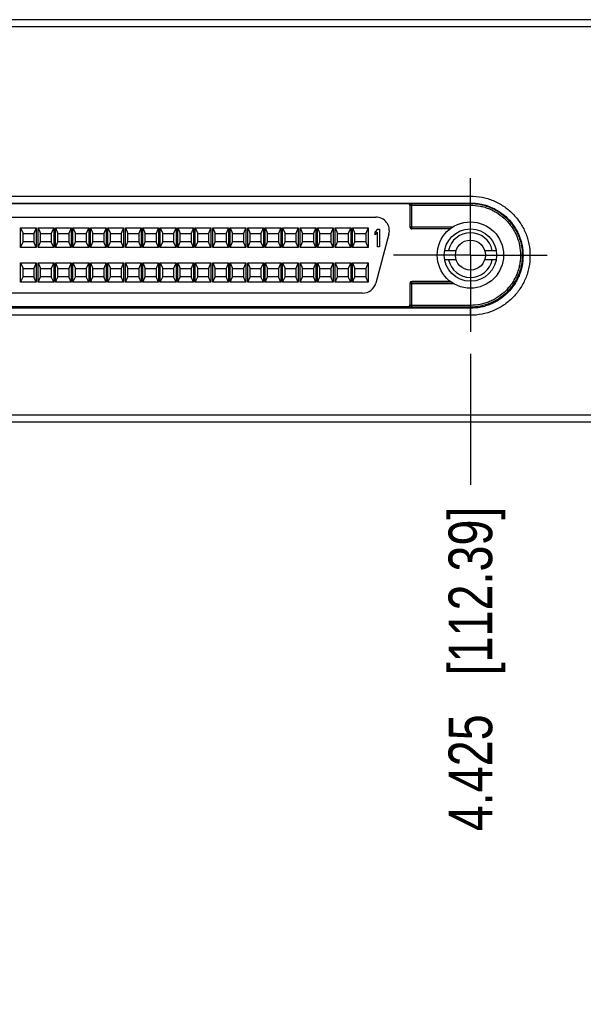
# Model space of a CAD drawing. Header units: inches. Extents: x 0 to 22, y 0 to 17.
# Tile 11 of 14: x 16.2 to 17.8, y 3.5 to 6.3. Entities that reach past the tile are written whole.
import ezdxf

# ---------------------------------------------------------------- set-up
doc = ezdxf.new("R2010")
doc.units = ezdxf.units.IN
doc.header["$LTSCALE"] = 1.21
doc.header["$MEASUREMENT"] = 0
doc.linetypes.add('CENTER', pattern=[0.6, 0.375, -0.075, 0.075, -0.075])
doc.layers.get('0').update_dxf_attribs({"linetype": 'CONTINUOUS'})
doc.layers.add('02___PRT_ALL_AXES', color=7, linetype='CONTINUOUS')
doc.layers.add('DIMENSIONS', color=7, linetype='CONTINUOUS')
doc.styles.get("Standard").update_dxf_attribs({"font": 'txt', "width": 0.8})
doc.dimstyles.new('DIMSTYLE_1', dxfattribs={"dimtxt": 0.125, "dimasz": 0.18, "dimexe": 0.125, "dimexo": 0.0625, "dimgap": 0.03125, "dimtad": 0, "dimtih": 1, "dimtoh": 1, "dimdec": 3, "dimzin": 4, "dimdsep": 46, "dimtxsty": 'STANDARD', "dimblk": '_FILLED', "dimblk1": '_FILLED', "dimblk2": '_FILLED', "dimcen": 0.09, "dimadec": 0, "dimazin": 0, "dimtp": 0.001, "dimtm": 0.001, "dimtfac": 1, "dimtdec": 3, "dimtofl": 0, "dimtmove": 0, "dimatfit": 3, "dimldrblk": '_FILLED', "dimfxl": 1, "dimtolj": 1, "dimtzin": 4, "dimarcsym": 0})

# ---------------------------------------------------------------- blocks, each defined once
blk = doc.blocks.new('*D10')
at = {"layer": 'DIMENSIONS', "color": 2, "linetype": 'CONTINUOUS'}
blk.add_line((17.5214, 5.3249), (17.5214, 4.9497), dxfattribs=at)
at = {"layer": 'DIMENSIONS', "color": 2, "linetype": 'CONTINUOUS', "insert": (17.4589, 4.8872), "char_height": 0.125, "width": 1.425, "attachment_point": 3, "rotation": 90, "line_spacing_factor": 0.9}
blk.add_mtext('4.425{\\Ftxt.shx;\\W1.000000;\\H0.125000; }[112.39]', dxfattribs=at)
blk = doc.blocks.new('_FILLED')
at = {"color": 0, "linetype": 'BYBLOCK'}
blk.add_solid([(0, 0), (-1, 0.174), (-1, -0.174)], dxfattribs=at)
blk = doc.blocks.new('*D11')
at = {"layer": 'DIMENSIONS', "color": 2, "linetype": 'CONTINUOUS'}
blk.add_line((18.8663, 6.1989), (18.8663, 4.9497), dxfattribs=at)
at = {"layer": 'DIMENSIONS', "color": 2, "linetype": 'CONTINUOUS', "insert": (18.8038, 4.8872), "char_height": 0.125, "width": 1.425, "attachment_point": 3, "rotation": 90, "line_spacing_factor": 0.9}
blk.add_mtext('5.770{\\Ftxt.shx;\\W1.000000;\\H0.125000; }[146.55]', dxfattribs=at)

msp = doc.modelspace()

# ---------------------------------------------------------------- linework, layer by layer
at = {"color": 7, "linetype": 'CONTINUOUS'}
for p, q in [((18.8663, 6.2614), (13.0965, 6.2614)), ((18.8464, 6.2814), (13.1163, 6.2814)), ((14.4414, 5.7762), (17.5214, 5.7762)), ((14.4414, 5.7564), (17.5214, 5.7564)), ((14.6193, 5.7549), (17.3435, 5.7549)), ((17.3435, 5.7549), (17.3441, 5.7552)), ((17.3441, 5.7552), (17.3492, 5.7553)), ((17.3541, 5.7553), (17.5214, 5.7553)), ((17.3541, 5.6827), (17.3541, 5.7553)), ((17.5214, 5.7503), (17.5214, 5.7762)), ((17.3491, 5.7502), (17.3525, 5.7503)), ((17.3491, 5.6877), (17.3491, 5.7502)), ((17.3541, 5.7503), (17.5214, 5.7503)), ((14.7124, 5.7164), (17.2504, 5.7164)), ((16.2339, 5.6854), (16.2789, 5.6854)), ((16.2339, 5.6294), (16.2339, 5.6854)), ((16.2339, 5.6854), (16.2409, 5.6694)), ((16.2409, 5.6694), (16.2719, 5.6694)), ((16.2409, 5.6454), (16.2409, 5.6694)), ((16.2789, 5.6854), (16.2719, 5.6694)), ((16.2719, 5.6694), (16.2719, 5.6454)), ((16.2789, 5.6854), (16.2789, 5.6294)), ((16.2839, 5.6854), (16.3289, 5.6854)), ((16.2839, 5.6294), (16.2839, 5.6854)), ((16.2839, 5.6854), (16.2909, 5.6694)), ((16.2909, 5.6694), (16.3219, 5.6694)), ((16.2909, 5.6454), (16.2909, 5.6694)), ((16.3289, 5.6854), (16.3219, 5.6694)), ((16.3219, 5.6694), (16.3219, 5.6454)), ((16.3289, 5.6854), (16.3289, 5.6294)), ((16.3339, 5.6854), (16.3789, 5.6854)), ((16.3339, 5.6294), (16.3339, 5.6854)), ((16.3339, 5.6854), (16.3409, 5.6694)), ((16.3409, 5.6694), (16.3719, 5.6694)), ((16.3409, 5.6454), (16.3409, 5.6694)), ((16.3789, 5.6854), (16.3719, 5.6694)), ((16.3719, 5.6694), (16.3719, 5.6454)), ((16.3789, 5.6854), (16.3789, 5.6294)), ((16.3839, 5.6854), (16.4289, 5.6854)), ((16.3839, 5.6294), (16.3839, 5.6854)), ((16.3839, 5.6854), (16.3909, 5.6694)), ((16.3909, 5.6694), (16.4219, 5.6694)), ((16.3909, 5.6454), (16.3909, 5.6694)), ((16.4289, 5.6854), (16.4219, 5.6694)), ((16.4219, 5.6694), (16.4219, 5.6454)), ((16.4289, 5.6854), (16.4289, 5.6294)), ((16.4339, 5.6854), (16.4789, 5.6854)), ((16.4339, 5.6854), (16.4409, 5.6694)), ((16.4339, 5.6294), (16.4339, 5.6854)), ((16.4409, 5.6694), (16.4719, 5.6694)), ((16.4409, 5.6454), (16.4409, 5.6694)), ((16.4789, 5.6854), (16.4719, 5.6694)), ((16.4719, 5.6694), (16.4719, 5.6454)), ((16.4789, 5.6854), (16.4789, 5.6294)), ((16.4839, 5.6854), (16.5289, 5.6854)), ((16.4839, 5.6294), (16.4839, 5.6854)), ((16.4839, 5.6854), (16.4909, 5.6694)), ((16.4909, 5.6694), (16.5219, 5.6694)), ((16.4909, 5.6454), (16.4909, 5.6694)), ((16.5289, 5.6854), (16.5219, 5.6694)), ((16.5219, 5.6694), (16.5219, 5.6454)), ((16.5289, 5.6854), (16.5289, 5.6294)), ((16.5339, 5.6854), (16.5789, 5.6854)), ((16.5339, 5.6294), (16.5339, 5.6854)), ((16.5339, 5.6854), (16.5409, 5.6694)), ((16.5409, 5.6694), (16.5719, 5.6694)), ((16.5409, 5.6454), (16.5409, 5.6694)), ((16.5789, 5.6854), (16.5719, 5.6694)), ((16.5719, 5.6694), (16.5719, 5.6454)), ((16.5789, 5.6854), (16.5789, 5.6294)), ((16.5839, 5.6854), (16.6289, 5.6854)), ((16.5839, 5.6294), (16.5839, 5.6854)), ((16.5839, 5.6854), (16.5909, 5.6694)), ((16.5909, 5.6694), (16.6219, 5.6694)), ((16.5909, 5.6454), (16.5909, 5.6694)), ((16.6289, 5.6854), (16.6219, 5.6694)), ((16.6219, 5.6694), (16.6219, 5.6454)), ((16.6289, 5.6854), (16.6289, 5.6294)), ((16.6339, 5.6854), (16.6789, 5.6854)), ((16.6339, 5.6854), (16.6409, 5.6694)), ((16.6339, 5.6294), (16.6339, 5.6854)), ((16.6409, 5.6694), (16.6719, 5.6694)), ((16.6409, 5.6454), (16.6409, 5.6694)), ((16.6789, 5.6854), (16.6719, 5.6694)), ((16.6719, 5.6694), (16.6719, 5.6454)), ((16.6789, 5.6854), (16.6789, 5.6294)), ((16.6839, 5.6854), (16.7289, 5.6854)), ((16.6839, 5.6294), (16.6839, 5.6854)), ((16.6839, 5.6854), (16.6909, 5.6694)), ((16.6909, 5.6694), (16.7219, 5.6694)), ((16.6909, 5.6454), (16.6909, 5.6694)), ((16.7289, 5.6854), (16.7219, 5.6694)), ((16.7219, 5.6694), (16.7219, 5.6454)), ((16.7289, 5.6854), (16.7289, 5.6294)), ((16.7339, 5.6854), (16.7789, 5.6854)), ((16.7339, 5.6294), (16.7339, 5.6854)), ((16.7339, 5.6854), (16.7409, 5.6694)), ((16.7409, 5.6694), (16.7719, 5.6694)), ((16.7409, 5.6454), (16.7409, 5.6694)), ((16.7789, 5.6854), (16.7719, 5.6694)), ((16.7719, 5.6694), (16.7719, 5.6454)), ((16.7789, 5.6854), (16.7789, 5.6294)), ((16.7839, 5.6854), (16.8289, 5.6854)), ((16.7839, 5.6294), (16.7839, 5.6854)), ((16.7839, 5.6854), (16.7909, 5.6694)), ((16.7909, 5.6694), (16.8219, 5.6694)), ((16.7909, 5.6454), (16.7909, 5.6694)), ((16.8289, 5.6854), (16.8219, 5.6694)), ((16.8219, 5.6694), (16.8219, 5.6454)), ((16.8289, 5.6854), (16.8289, 5.6294)), ((16.8339, 5.6854), (16.8789, 5.6854)), ((16.8339, 5.6854), (16.8409, 5.6694)), ((16.8339, 5.6294), (16.8339, 5.6854)), ((16.8409, 5.6694), (16.8719, 5.6694)), ((16.8409, 5.6454), (16.8409, 5.6694)), ((16.8789, 5.6854), (16.8719, 5.6694)), ((16.8719, 5.6694), (16.8719, 5.6454)), ((16.8789, 5.6854), (16.8789, 5.6294)), ((16.8839, 5.6854), (16.9289, 5.6854)), ((16.8839, 5.6294), (16.8839, 5.6854)), ((16.8839, 5.6854), (16.8909, 5.6694)), ((16.8909, 5.6694), (16.9219, 5.6694)), ((16.8909, 5.6454), (16.8909, 5.6694)), ((16.9289, 5.6854), (16.9219, 5.6694)), ((16.9219, 5.6694), (16.9219, 5.6454)), ((16.9289, 5.6854), (16.9289, 5.6294)), ((16.9339, 5.6854), (16.9789, 5.6854)), ((16.9339, 5.6294), (16.9339, 5.6854)), ((16.9339, 5.6854), (16.9409, 5.6694)), ((16.9409, 5.6694), (16.9719, 5.6694)), ((16.9409, 5.6454), (16.9409, 5.6694)), ((16.9789, 5.6854), (16.9719, 5.6694)), ((16.9719, 5.6694), (16.9719, 5.6454)), ((16.9789, 5.6854), (16.9789, 5.6294)), ((16.9839, 5.6854), (17.0289, 5.6854)), ((16.9839, 5.6294), (16.9839, 5.6854)), ((16.9839, 5.6854), (16.9909, 5.6694)), ((16.9909, 5.6694), (17.0219, 5.6694)), ((16.9909, 5.6454), (16.9909, 5.6694)), ((17.0289, 5.6854), (17.0219, 5.6694)), ((17.0219, 5.6694), (17.0219, 5.6454)), ((17.0289, 5.6854), (17.0289, 5.6294)), ((17.0339, 5.6854), (17.0789, 5.6854)), ((17.0339, 5.6854), (17.0409, 5.6694)), ((17.0339, 5.6294), (17.0339, 5.6854)), ((17.0409, 5.6694), (17.0719, 5.6694)), ((17.0409, 5.6454), (17.0409, 5.6694)), ((17.0789, 5.6854), (17.0719, 5.6694)), ((17.0719, 5.6694), (17.0719, 5.6454)), ((17.0789, 5.6854), (17.0789, 5.6294)), ((17.0839, 5.6854), (17.1289, 5.6854)), ((17.0839, 5.6294), (17.0839, 5.6854)), ((17.0839, 5.6854), (17.0909, 5.6694)), ((17.0909, 5.6694), (17.1219, 5.6694)), ((17.0909, 5.6454), (17.0909, 5.6694)), ((17.1289, 5.6854), (17.1219, 5.6694)), ((17.1219, 5.6694), (17.1219, 5.6454)), ((17.1289, 5.6854), (17.1289, 5.6294)), ((17.1339, 5.6854), (17.1789, 5.6854)), ((17.1339, 5.6294), (17.1339, 5.6854)), ((17.1339, 5.6854), (17.1409, 5.6694)), ((17.1409, 5.6694), (17.1719, 5.6694)), ((17.1409, 5.6454), (17.1409, 5.6694)), ((17.1789, 5.6854), (17.1719, 5.6694)), ((17.1719, 5.6694), (17.1719, 5.6454)), ((17.1789, 5.6854), (17.1789, 5.6294)), ((17.1839, 5.6854), (17.2289, 5.6854)), ((17.1839, 5.6294), (17.1839, 5.6854)), ((17.1839, 5.6854), (17.1909, 5.6694)), ((17.1909, 5.6694), (17.2219, 5.6694)), ((17.1909, 5.6454), (17.1909, 5.6694)), ((17.2289, 5.6854), (17.2219, 5.6694)), ((17.2219, 5.6694), (17.2219, 5.6454)), ((17.2289, 5.6854), (17.2289, 5.6294)), ((17.2551, 5.6814), (17.2489, 5.6739)), ((17.2489, 5.6654), (17.2489, 5.6739)), ((17.2489, 5.6654), (17.2551, 5.6729)), ((17.2881, 5.6673), (17.2505, 5.5273)), ((17.2551, 5.6814), (17.2614, 5.6814)), ((17.2551, 5.6314), (17.2551, 5.6729)), ((17.2614, 5.6814), (17.2614, 5.6314)), ((17.4713, 5.6877), (17.3491, 5.6877)), ((17.3528, 5.6829), (17.3541, 5.6827)), ((17.4638, 5.6827), (17.3541, 5.6827)), ((16.2339, 5.6294), (16.2409, 5.6454)), ((16.2719, 5.6454), (16.2409, 5.6454)), ((16.2789, 5.6294), (16.2719, 5.6454)), ((16.2839, 5.6294), (16.2909, 5.6454)), ((16.3219, 5.6454), (16.2909, 5.6454)), ((16.3289, 5.6294), (16.3219, 5.6454)), ((16.3339, 5.6294), (16.3409, 5.6454)), ((16.3719, 5.6454), (16.3409, 5.6454)), ((16.3789, 5.6294), (16.3719, 5.6454)), ((16.3839, 5.6294), (16.3909, 5.6454)), ((16.4219, 5.6454), (16.3909, 5.6454)), ((16.4289, 5.6294), (16.4219, 5.6454)), ((16.4339, 5.6294), (16.4409, 5.6454)), ((16.4719, 5.6454), (16.4409, 5.6454)), ((16.4789, 5.6294), (16.4719, 5.6454)), ((16.4839, 5.6294), (16.4909, 5.6454)), ((16.5219, 5.6454), (16.4909, 5.6454)), ((16.5289, 5.6294), (16.5219, 5.6454)), ((16.5339, 5.6294), (16.5409, 5.6454)), ((16.5719, 5.6454), (16.5409, 5.6454)), ((16.5789, 5.6294), (16.5719, 5.6454)), ((16.5839, 5.6294), (16.5909, 5.6454)), ((16.6219, 5.6454), (16.5909, 5.6454)), ((16.6289, 5.6294), (16.6219, 5.6454)), ((16.6339, 5.6294), (16.6409, 5.6454)), ((16.6719, 5.6454), (16.6409, 5.6454)), ((16.6789, 5.6294), (16.6719, 5.6454)), ((16.6839, 5.6294), (16.6909, 5.6454)), ((16.7219, 5.6454), (16.6909, 5.6454)), ((16.7289, 5.6294), (16.7219, 5.6454)), ((16.7339, 5.6294), (16.7409, 5.6454)), ((16.7719, 5.6454), (16.7409, 5.6454)), ((16.7789, 5.6294), (16.7719, 5.6454)), ((16.7839, 5.6294), (16.7909, 5.6454)), ((16.8219, 5.6454), (16.7909, 5.6454)), ((16.8289, 5.6294), (16.8219, 5.6454)), ((16.8339, 5.6294), (16.8409, 5.6454)), ((16.8719, 5.6454), (16.8409, 5.6454)), ((16.8789, 5.6294), (16.8719, 5.6454)), ((16.8839, 5.6294), (16.8909, 5.6454)), ((16.9219, 5.6454), (16.8909, 5.6454)), ((16.9289, 5.6294), (16.9219, 5.6454)), ((16.9339, 5.6294), (16.9409, 5.6454)), ((16.9719, 5.6454), (16.9409, 5.6454)), ((16.9789, 5.6294), (16.9719, 5.6454)), ((16.9839, 5.6294), (16.9909, 5.6454)), ((17.0219, 5.6454), (16.9909, 5.6454)), ((17.0289, 5.6294), (17.0219, 5.6454)), ((17.0339, 5.6294), (17.0409, 5.6454)), ((17.0719, 5.6454), (17.0409, 5.6454)), ((17.0789, 5.6294), (17.0719, 5.6454)), ((17.0839, 5.6294), (17.0909, 5.6454)), ((17.1219, 5.6454), (17.0909, 5.6454)), ((17.1289, 5.6294), (17.1219, 5.6454)), ((17.1339, 5.6294), (17.1409, 5.6454)), ((17.1719, 5.6454), (17.1409, 5.6454)), ((17.1789, 5.6294), (17.1719, 5.6454)), ((17.1839, 5.6294), (17.1909, 5.6454)), ((17.2219, 5.6454), (17.1909, 5.6454)), ((17.2289, 5.6294), (17.2219, 5.6454)), ((16.2789, 5.6294), (16.2339, 5.6294)), ((16.3289, 5.6294), (16.2839, 5.6294)), ((16.3789, 5.6294), (16.3339, 5.6294)), ((16.4289, 5.6294), (16.3839, 5.6294)), ((16.4789, 5.6294), (16.4339, 5.6294)), ((16.5289, 5.6294), (16.4839, 5.6294)), ((16.5789, 5.6294), (16.5339, 5.6294)), ((16.6289, 5.6294), (16.5839, 5.6294)), ((16.6789, 5.6294), (16.6339, 5.6294)), ((16.7289, 5.6294), (16.6839, 5.6294)), ((16.7789, 5.6294), (16.7339, 5.6294)), ((16.8289, 5.6294), (16.7839, 5.6294)), ((16.8789, 5.6294), (16.8339, 5.6294)), ((16.9289, 5.6294), (16.8839, 5.6294)), ((16.9789, 5.6294), (16.9339, 5.6294)), ((17.0289, 5.6294), (16.9839, 5.6294)), ((17.0789, 5.6294), (17.0339, 5.6294)), ((17.1289, 5.6294), (17.0839, 5.6294)), ((17.1789, 5.6294), (17.1339, 5.6294)), ((17.2289, 5.6294), (17.1839, 5.6294)), ((17.2614, 5.6314), (17.2551, 5.6314)), ((17.4476, 5.6209), (17.4806, 5.6209)), ((17.5622, 5.6209), (17.5952, 5.6209)), ((16.2339, 5.5854), (16.2789, 5.5854)), ((16.2339, 5.5854), (16.2409, 5.5694)), ((16.2339, 5.5294), (16.2339, 5.5854)), ((16.2789, 5.5854), (16.2719, 5.5694)), ((16.2789, 5.5854), (16.2789, 5.5294)), ((16.2839, 5.5854), (16.3289, 5.5854)), ((16.2839, 5.5294), (16.2839, 5.5854)), ((16.2839, 5.5854), (16.2909, 5.5694)), ((16.3289, 5.5854), (16.3219, 5.5694)), ((16.3289, 5.5854), (16.3289, 5.5294)), ((16.3339, 5.5854), (16.3789, 5.5854)), ((16.3339, 5.5294), (16.3339, 5.5854)), ((16.3339, 5.5854), (16.3409, 5.5694)), ((16.3789, 5.5854), (16.3719, 5.5694)), ((16.3789, 5.5854), (16.3789, 5.5294)), ((16.3839, 5.5854), (16.4289, 5.5854)), ((16.3839, 5.5294), (16.3839, 5.5854)), ((16.3839, 5.5854), (16.3909, 5.5694)), ((16.4289, 5.5854), (16.4219, 5.5694)), ((16.4289, 5.5854), (16.4289, 5.5294)), ((16.4339, 5.5854), (16.4789, 5.5854)), ((16.4339, 5.5854), (16.4409, 5.5694)), ((16.4339, 5.5294), (16.4339, 5.5854)), ((16.4789, 5.5854), (16.4719, 5.5694)), ((16.4789, 5.5854), (16.4789, 5.5294)), ((16.4839, 5.5854), (16.5289, 5.5854)), ((16.4839, 5.5294), (16.4839, 5.5854)), ((16.4839, 5.5854), (16.4909, 5.5694)), ((16.5289, 5.5854), (16.5219, 5.5694)), ((16.5289, 5.5854), (16.5289, 5.5294)), ((16.5339, 5.5854), (16.5789, 5.5854)), ((16.5339, 5.5294), (16.5339, 5.5854)), ((16.5339, 5.5854), (16.5409, 5.5694)), ((16.5789, 5.5854), (16.5719, 5.5694)), ((16.5789, 5.5854), (16.5789, 5.5294)), ((16.5839, 5.5854), (16.6289, 5.5854)), ((16.5839, 5.5294), (16.5839, 5.5854)), ((16.5839, 5.5854), (16.5909, 5.5694)), ((16.6289, 5.5854), (16.6219, 5.5694)), ((16.6289, 5.5854), (16.6289, 5.5294)), ((16.6339, 5.5854), (16.6789, 5.5854)), ((16.6339, 5.5854), (16.6409, 5.5694)), ((16.6339, 5.5294), (16.6339, 5.5854)), ((16.6789, 5.5854), (16.6719, 5.5694)), ((16.6789, 5.5854), (16.6789, 5.5294)), ((16.6839, 5.5854), (16.7289, 5.5854)), ((16.6839, 5.5854), (16.6909, 5.5694)), ((16.6839, 5.5294), (16.6839, 5.5854)), ((16.7289, 5.5854), (16.7219, 5.5694)), ((16.7289, 5.5854), (16.7289, 5.5294)), ((16.7339, 5.5854), (16.7789, 5.5854)), ((16.7339, 5.5294), (16.7339, 5.5854)), ((16.7339, 5.5854), (16.7409, 5.5694)), ((16.7789, 5.5854), (16.7719, 5.5694)), ((16.7789, 5.5854), (16.7789, 5.5294)), ((16.7839, 5.5854), (16.8289, 5.5854)), ((16.7839, 5.5294), (16.7839, 5.5854)), ((16.7839, 5.5854), (16.7909, 5.5694)), ((16.8289, 5.5854), (16.8219, 5.5694)), ((16.8289, 5.5854), (16.8289, 5.5294)), ((16.8339, 5.5854), (16.8789, 5.5854)), ((16.8339, 5.5854), (16.8409, 5.5694)), ((16.8339, 5.5294), (16.8339, 5.5854)), ((16.8789, 5.5854), (16.8719, 5.5694)), ((16.8789, 5.5854), (16.8789, 5.5294)), ((16.8839, 5.5854), (16.9289, 5.5854)), ((16.8839, 5.5854), (16.8909, 5.5694)), ((16.8839, 5.5294), (16.8839, 5.5854)), ((16.9289, 5.5854), (16.9219, 5.5694)), ((16.9289, 5.5854), (16.9289, 5.5294)), ((16.9339, 5.5854), (16.9789, 5.5854)), ((16.9339, 5.5294), (16.9339, 5.5854)), ((16.9339, 5.5854), (16.9409, 5.5694)), ((16.9789, 5.5854), (16.9719, 5.5694)), ((16.9789, 5.5854), (16.9789, 5.5294)), ((16.9839, 5.5854), (17.0289, 5.5854)), ((16.9839, 5.5294), (16.9839, 5.5854)), ((16.9839, 5.5854), (16.9909, 5.5694)), ((17.0289, 5.5854), (17.0219, 5.5694)), ((17.0289, 5.5854), (17.0289, 5.5294)), ((17.0339, 5.5854), (17.0789, 5.5854)), ((17.0339, 5.5854), (17.0409, 5.5694)), ((17.0339, 5.5294), (17.0339, 5.5854)), ((17.0789, 5.5854), (17.0719, 5.5694)), ((17.0789, 5.5854), (17.0789, 5.5294)), ((17.0839, 5.5854), (17.1289, 5.5854)), ((17.0839, 5.5854), (17.0909, 5.5694)), ((17.0839, 5.5294), (17.0839, 5.5854)), ((17.1289, 5.5854), (17.1219, 5.5694)), ((17.1289, 5.5854), (17.1289, 5.5294)), ((17.1339, 5.5854), (17.1789, 5.5854)), ((17.1339, 5.5294), (17.1339, 5.5854)), ((17.1339, 5.5854), (17.1409, 5.5694)), ((17.1789, 5.5854), (17.1719, 5.5694)), ((17.1789, 5.5854), (17.1789, 5.5294)), ((17.1839, 5.5854), (17.2289, 5.5854)), ((17.1839, 5.5294), (17.1839, 5.5854)), ((17.1839, 5.5854), (17.1909, 5.5694)), ((17.2289, 5.5854), (17.2219, 5.5694)), ((17.2289, 5.5854), (17.2289, 5.5294)), ((17.4806, 5.5939), (17.4476, 5.5939)), ((17.5952, 5.5939), (17.5622, 5.5939)), ((16.2409, 5.5694), (16.2719, 5.5694)), ((16.2409, 5.5454), (16.2409, 5.5694)), ((16.2719, 5.5694), (16.2719, 5.5454)), ((16.2909, 5.5694), (16.3219, 5.5694)), ((16.2909, 5.5454), (16.2909, 5.5694)), ((16.3219, 5.5694), (16.3219, 5.5454)), ((16.3409, 5.5694), (16.3719, 5.5694)), ((16.3409, 5.5454), (16.3409, 5.5694)), ((16.3719, 5.5694), (16.3719, 5.5454)), ((16.3909, 5.5694), (16.4219, 5.5694)), ((16.3909, 5.5454), (16.3909, 5.5694)), ((16.4219, 5.5694), (16.4219, 5.5454)), ((16.4409, 5.5694), (16.4719, 5.5694)), ((16.4409, 5.5454), (16.4409, 5.5694)), ((16.4719, 5.5694), (16.4719, 5.5454)), ((16.4909, 5.5694), (16.5219, 5.5694)), ((16.4909, 5.5454), (16.4909, 5.5694)), ((16.5219, 5.5694), (16.5219, 5.5454)), ((16.5409, 5.5694), (16.5719, 5.5694)), ((16.5409, 5.5454), (16.5409, 5.5694)), ((16.5719, 5.5694), (16.5719, 5.5454)), ((16.5909, 5.5694), (16.6219, 5.5694)), ((16.5909, 5.5454), (16.5909, 5.5694)), ((16.6219, 5.5694), (16.6219, 5.5454)), ((16.6409, 5.5694), (16.6719, 5.5694)), ((16.6409, 5.5454), (16.6409, 5.5694)), ((16.6719, 5.5694), (16.6719, 5.5454)), ((16.6909, 5.5694), (16.7219, 5.5694)), ((16.6909, 5.5454), (16.6909, 5.5694)), ((16.7219, 5.5694), (16.7219, 5.5454)), ((16.7409, 5.5694), (16.7719, 5.5694)), ((16.7409, 5.5454), (16.7409, 5.5694)), ((16.7719, 5.5694), (16.7719, 5.5454)), ((16.7909, 5.5694), (16.8219, 5.5694)), ((16.7909, 5.5454), (16.7909, 5.5694)), ((16.8219, 5.5694), (16.8219, 5.5454)), ((16.8409, 5.5694), (16.8719, 5.5694)), ((16.8409, 5.5454), (16.8409, 5.5694)), ((16.8719, 5.5694), (16.8719, 5.5454)), ((16.8909, 5.5694), (16.9219, 5.5694)), ((16.8909, 5.5454), (16.8909, 5.5694)), ((16.9219, 5.5694), (16.9219, 5.5454)), ((16.9409, 5.5694), (16.9719, 5.5694)), ((16.9409, 5.5454), (16.9409, 5.5694)), ((16.9719, 5.5694), (16.9719, 5.5454)), ((16.9909, 5.5694), (17.0219, 5.5694)), ((16.9909, 5.5454), (16.9909, 5.5694)), ((17.0219, 5.5694), (17.0219, 5.5454)), ((17.0409, 5.5694), (17.0719, 5.5694)), ((17.0409, 5.5454), (17.0409, 5.5694)), ((17.0719, 5.5694), (17.0719, 5.5454)), ((17.0909, 5.5694), (17.1219, 5.5694)), ((17.0909, 5.5454), (17.0909, 5.5694)), ((17.1219, 5.5694), (17.1219, 5.5454)), ((17.1409, 5.5694), (17.1719, 5.5694)), ((17.1409, 5.5454), (17.1409, 5.5694)), ((17.1719, 5.5694), (17.1719, 5.5454)), ((17.1909, 5.5694), (17.2219, 5.5694)), ((17.1909, 5.5454), (17.1909, 5.5694)), ((17.2219, 5.5694), (17.2219, 5.5454)), ((16.2339, 5.5294), (16.2409, 5.5454)), ((16.2789, 5.5294), (16.2339, 5.5294)), ((16.2719, 5.5454), (16.2409, 5.5454)), ((16.2789, 5.5294), (16.2719, 5.5454)), ((16.2839, 5.5294), (16.2909, 5.5454)), ((16.3289, 5.5294), (16.2839, 5.5294)), ((16.3219, 5.5454), (16.2909, 5.5454)), ((16.3289, 5.5294), (16.3219, 5.5454)), ((16.3339, 5.5294), (16.3409, 5.5454)), ((16.3789, 5.5294), (16.3339, 5.5294)), ((16.3719, 5.5454), (16.3409, 5.5454)), ((16.3789, 5.5294), (16.3719, 5.5454)), ((16.3839, 5.5294), (16.3909, 5.5454)), ((16.4289, 5.5294), (16.3839, 5.5294)), ((16.4219, 5.5454), (16.3909, 5.5454)), ((16.4289, 5.5294), (16.4219, 5.5454)), ((16.4339, 5.5294), (16.4409, 5.5454)), ((16.4789, 5.5294), (16.4339, 5.5294)), ((16.4719, 5.5454), (16.4409, 5.5454)), ((16.4789, 5.5294), (16.4719, 5.5454)), ((16.4839, 5.5294), (16.4909, 5.5454)), ((16.5289, 5.5294), (16.4839, 5.5294)), ((16.5219, 5.5454), (16.4909, 5.5454)), ((16.5289, 5.5294), (16.5219, 5.5454)), ((16.5339, 5.5294), (16.5409, 5.5454)), ((16.5789, 5.5294), (16.5339, 5.5294)), ((16.5719, 5.5454), (16.5409, 5.5454)), ((16.5789, 5.5294), (16.5719, 5.5454)), ((16.5839, 5.5294), (16.5909, 5.5454)), ((16.6289, 5.5294), (16.5839, 5.5294)), ((16.6219, 5.5454), (16.5909, 5.5454)), ((16.6289, 5.5294), (16.6219, 5.5454)), ((16.6339, 5.5294), (16.6409, 5.5454)), ((16.6789, 5.5294), (16.6339, 5.5294)), ((16.6719, 5.5454), (16.6409, 5.5454)), ((16.6789, 5.5294), (16.6719, 5.5454)), ((16.6839, 5.5294), (16.6909, 5.5454)), ((16.7289, 5.5294), (16.6839, 5.5294)), ((16.7219, 5.5454), (16.6909, 5.5454)), ((16.7289, 5.5294), (16.7219, 5.5454)), ((16.7339, 5.5294), (16.7409, 5.5454)), ((16.7789, 5.5294), (16.7339, 5.5294)), ((16.7719, 5.5454), (16.7409, 5.5454)), ((16.7789, 5.5294), (16.7719, 5.5454)), ((16.7839, 5.5294), (16.7909, 5.5454)), ((16.8289, 5.5294), (16.7839, 5.5294)), ((16.8219, 5.5454), (16.7909, 5.5454)), ((16.8289, 5.5294), (16.8219, 5.5454)), ((16.8339, 5.5294), (16.8409, 5.5454)), ((16.8789, 5.5294), (16.8339, 5.5294)), ((16.8719, 5.5454), (16.8409, 5.5454)), ((16.8789, 5.5294), (16.8719, 5.5454)), ((16.8839, 5.5294), (16.8909, 5.5454)), ((16.9289, 5.5294), (16.8839, 5.5294)), ((16.9219, 5.5454), (16.8909, 5.5454)), ((16.9289, 5.5294), (16.9219, 5.5454)), ((16.9339, 5.5294), (16.9409, 5.5454)), ((16.9789, 5.5294), (16.9339, 5.5294)), ((16.9719, 5.5454), (16.9409, 5.5454)), ((16.9789, 5.5294), (16.9719, 5.5454)), ((16.9839, 5.5294), (16.9909, 5.5454)), ((17.0289, 5.5294), (16.9839, 5.5294)), ((17.0219, 5.5454), (16.9909, 5.5454)), ((17.0289, 5.5294), (17.0219, 5.5454)), ((17.0339, 5.5294), (17.0409, 5.5454)), ((17.0789, 5.5294), (17.0339, 5.5294)), ((17.0719, 5.5454), (17.0409, 5.5454)), ((17.0789, 5.5294), (17.0719, 5.5454)), ((17.0839, 5.5294), (17.0909, 5.5454)), ((17.1289, 5.5294), (17.0839, 5.5294)), ((17.1219, 5.5454), (17.0909, 5.5454)), ((17.1289, 5.5294), (17.1219, 5.5454)), ((17.1339, 5.5294), (17.1409, 5.5454)), ((17.1789, 5.5294), (17.1339, 5.5294)), ((17.1719, 5.5454), (17.1409, 5.5454)), ((17.1789, 5.5294), (17.1719, 5.5454)), ((17.1839, 5.5294), (17.1909, 5.5454)), ((17.2289, 5.5294), (17.1839, 5.5294)), ((17.2219, 5.5454), (17.1909, 5.5454)), ((17.2289, 5.5294), (17.2219, 5.5454)), ((17.3491, 5.5262), (17.4725, 5.5263)), ((17.3492, 5.4637), (17.3491, 5.5262)), ((17.4635, 5.5322), (17.3535, 5.5322)), ((17.3541, 5.5312), (17.4647, 5.5312)), ((17.3542, 5.4585), (17.3541, 5.5312)), ((17.2129, 5.4984), (14.7499, 5.4984)), ((17.5214, 5.4552), (14.4414, 5.4552)), ((17.3435, 5.4597), (14.6193, 5.4597)), ((17.3442, 5.4587), (17.3435, 5.4597)), ((17.3486, 5.4585), (17.3442, 5.4587)), ((17.3494, 5.4636), (17.3492, 5.4637)), ((17.3542, 5.4635), (17.3494, 5.4636)), ((17.5214, 5.4635), (17.3542, 5.4635)), ((17.5214, 5.4585), (17.3542, 5.4585)), ((17.5214, 5.4635), (17.5214, 5.4585)), ((17.5214, 5.4585), (17.5214, 5.4552)), ((17.5214, 5.4351), (17.5214, 5.4552)), ((17.5214, 5.4351), (14.4414, 5.4351)), ((18.8566, 5.149), (13.1062, 5.149)), ((18.8367, 5.1294), (13.126, 5.1294))]:
    msp.add_line(p, q, dxfattribs=at)
for radius in [0.075, 0.043]:
    msp.add_circle((17.5214, 5.6074), radius, dxfattribs=at)
for centre, radius, start, end in [((17.3533, 4.9129), 0.8424, 90.1633, 90.2779), ((17.3541, 4.6376), 1.1177, 90.0002, 90.1633), ((17.354, 5.4792), 0.2711, 89.9777, 90.3139), ((17.2504, 5.6774), 0.039, 345, 90), ((17.3541, 5.6877), 0.00499, 179.9856, 255.3723), ((17.5214, 5.6074), 0.064, 12.1773, 167.8227), ((17.5214, 5.6074), 0.064, 192.1773, 347.8227), ((17.2129, 5.5374), 0.039, 270, 345), ((17.3541, 5.5262), 0.005, 90.0422, 179.9636), ((17.3531, 5.7194), 0.2609, 269.0116, 269.323), ((17.3541, 5.8192), 0.3607, 269.3481, 270.0037)]:
    msp.add_arc(centre, radius, start, end, dxfattribs=at)
for centre, major_axis, ratio, start_param, end_param in [((17.3435, 5.7499), (0.00339, 0.00368), 0.999542, 5.456427, 7.026766), ((17.3535, 5.6874), (0.00339, 0.00368), 0.999542, -3.968351, -2.398012), ((17.3535, 5.5272), (0.00483, -0.00128), 0.999693, 1.830419, 3.401063), ((17.3435, 5.4647), (0.00483, -0.00128), 0.999693, -1.311174, 0.25947)]:
    msp.add_ellipse(centre, major_axis=major_axis, ratio=ratio, start_param=start_param, end_param=end_param, dxfattribs=at)
for points, knots in [([(17.3441, 5.7552), (17.3449, 5.7552), (17.3467, 5.7548), (17.348, 5.7535), (17.3484, 5.7527)], [0, 0, 0, 0, 0.499978, 1, 1, 1, 1]), ([(17.3484, 5.7527), (17.3485, 5.7525), (17.3489, 5.7518), (17.3491, 5.7509), (17.3491, 5.7502)], [0, 0, 0, 0, 0.251826, 1, 1, 1, 1]), ([(17.5214, 5.7762), (17.5325, 5.7763), (17.5493, 5.7746), (17.571, 5.7692), (17.5868, 5.7636), (17.602, 5.7564), (17.6163, 5.7478), (17.6298, 5.7377), (17.6463, 5.7227), (17.6606, 5.7054), (17.6722, 5.6862), (17.6794, 5.6711), (17.685, 5.6553), (17.6904, 5.6336), (17.693, 5.6056), (17.6904, 5.5777), (17.685, 5.556), (17.6794, 5.5402), (17.6722, 5.525), (17.6606, 5.5059), (17.6463, 5.4886), (17.6298, 5.4736), (17.6163, 5.4635), (17.602, 5.4549), (17.5818, 5.4453), (17.5549, 5.4372), (17.5325, 5.435), (17.5214, 5.4351)], [0, 0, 0, 0, 0.062426, 0.093713, 0.124985, 0.156245, 0.187501, 0.218769, 0.250047, 0.312513, 0.343776, 0.375048, 0.406319, 0.437579, 0.500038, 0.562498, 0.593758, 0.625029, 0.656302, 0.687564, 0.75003, 0.781309, 0.812578, 0.843832, 0.875089, 0.937575, 1, 1, 1, 1]), ([(17.5214, 5.7564), (17.5312, 5.7564), (17.5461, 5.755), (17.5652, 5.7503), (17.5791, 5.7453), (17.5925, 5.7389), (17.6094, 5.7287), (17.6285, 5.713), (17.6443, 5.6939), (17.6545, 5.677), (17.6609, 5.6636), (17.6658, 5.6496), (17.6706, 5.6305), (17.6729, 5.6058), (17.6706, 5.5811), (17.6658, 5.562), (17.6609, 5.548), (17.6545, 5.5347), (17.6443, 5.5178), (17.6285, 5.4987), (17.6094, 5.4829), (17.5925, 5.4727), (17.5791, 5.4663), (17.5652, 5.4614), (17.5461, 5.4566), (17.5312, 5.4552), (17.5214, 5.4552)], [0, 0, 0, 0, 0.062434, 0.093719, 0.124993, 0.156258, 0.187517, 0.249993, 0.312465, 0.343728, 0.375002, 0.406275, 0.437537, 0.500001, 0.562466, 0.593727, 0.625, 0.656274, 0.687538, 0.750009, 0.812485, 0.843744, 0.875009, 0.906283, 0.937566, 1, 1, 1, 1]), ([(17.5214, 5.7553), (17.5311, 5.7553), (17.5457, 5.7539), (17.5645, 5.7492), (17.5783, 5.7443), (17.5915, 5.738), (17.6081, 5.728), (17.6232, 5.7156), (17.6363, 5.7012), (17.645, 5.6895), (17.6525, 5.677), (17.6588, 5.6638), (17.6637, 5.65), (17.6684, 5.6312), (17.6703, 5.6117), (17.6693, 5.5923), (17.6672, 5.5779), (17.6637, 5.5637), (17.6587, 5.55), (17.6525, 5.5368), (17.645, 5.5243), (17.6363, 5.5126), (17.6232, 5.4982), (17.6081, 5.4857), (17.5915, 5.4757), (17.5783, 5.4695), (17.5645, 5.4646), (17.5457, 5.4599), (17.5311, 5.4585), (17.5214, 5.4585)], [0, 0, 0, 0, 0.062416, 0.093693, 0.124956, 0.156212, 0.187469, 0.249924, 0.281188, 0.31245, 0.34371, 0.374974, 0.406237, 0.437496, 0.49995, 0.531215, 0.562476, 0.593737, 0.625, 0.656263, 0.687523, 0.718785, 0.75005, 0.812504, 0.843759, 0.875016, 0.906283, 0.937569, 1, 1, 1, 1]), ([(17.5214, 5.7503), (17.5308, 5.7503), (17.5449, 5.7489), (17.5631, 5.7444), (17.5764, 5.7396), (17.5891, 5.7336), (17.6052, 5.7239), (17.6198, 5.7119), (17.6324, 5.698), (17.6408, 5.6867), (17.6481, 5.6746), (17.6541, 5.6619), (17.6589, 5.6486), (17.6634, 5.6304), (17.6652, 5.6116), (17.6643, 5.5928), (17.6623, 5.5789), (17.6589, 5.5652), (17.6541, 5.5519), (17.6481, 5.5392), (17.6408, 5.5271), (17.6324, 5.5158), (17.6198, 5.5018), (17.6052, 5.4898), (17.5891, 5.4802), (17.5764, 5.4741), (17.5631, 5.4694), (17.5449, 5.4648), (17.5308, 5.4635), (17.5214, 5.4635)], [0, 0, 0, 0, 0.062415, 0.09369, 0.124953, 0.15621, 0.187468, 0.249922, 0.281187, 0.312448, 0.343709, 0.374973, 0.406236, 0.437496, 0.49995, 0.531215, 0.562477, 0.593737, 0.625001, 0.656264, 0.687524, 0.718786, 0.750051, 0.812505, 0.843761, 0.875018, 0.906285, 0.93757, 1, 1, 1, 1]), ([(17.3467, 5.4594), (17.3465, 5.4593), (17.3457, 5.4589), (17.3448, 5.4587), (17.3442, 5.4587)], [0, 0, 0, 0, 0.251836, 1, 1, 1, 1]), ([(17.3492, 5.4637), (17.3492, 5.4629), (17.3487, 5.4611), (17.3474, 5.4598), (17.3467, 5.4594)], [0, 0, 0, 0, 0.499951, 1, 1, 1, 1])]:
    msp.add_open_spline(points, degree=3, knots=knots, dxfattribs=at)
at = {"layer": '02___PRT_ALL_AXES', "color": 7, "linetype": 'CENTER'}
for q in [(17.5214, 5.8274), (17.3014, 5.6074), (17.7414, 5.6074), (17.5214, 5.3874)]:
    msp.add_line((17.5214, 5.6074), q, dxfattribs=at)
at = {"layer": '02___PRT_ALL_AXES', "color": 7, "linetype": 'CONTINUOUS'}
msp.add_circle((17.5214, 5.6074), 0.095, dxfattribs=at)

# ---------------------------------------------------------------- dimensions: what is measured, and where the dimension line sits
at = {"layer": 'DIMENSIONS', "color": 2, "linetype": 'CONTINUOUS'}
for feature_location, offset, origin, picture, middle in [((18.8663, 6.1989), (0, -1.2492), (13.0965, 6.2614), '*D11', (18.8663, 4.1747)), ((17.5214, 5.3249), (0, -0.3752), (13.0965, 5.3874), '*D10', (17.5214, 4.1747))]:
    dim = msp.add_ordinate_dim(feature_location=feature_location, offset=offset, dtype=1, origin=origin, dimstyle='DIMSTYLE_1', dxfattribs=at)
    dim.commit()
    dim.dimension.update_dxf_attribs({"geometry": picture, "text_midpoint": middle})

doc.saveas('drawing.dxf')
